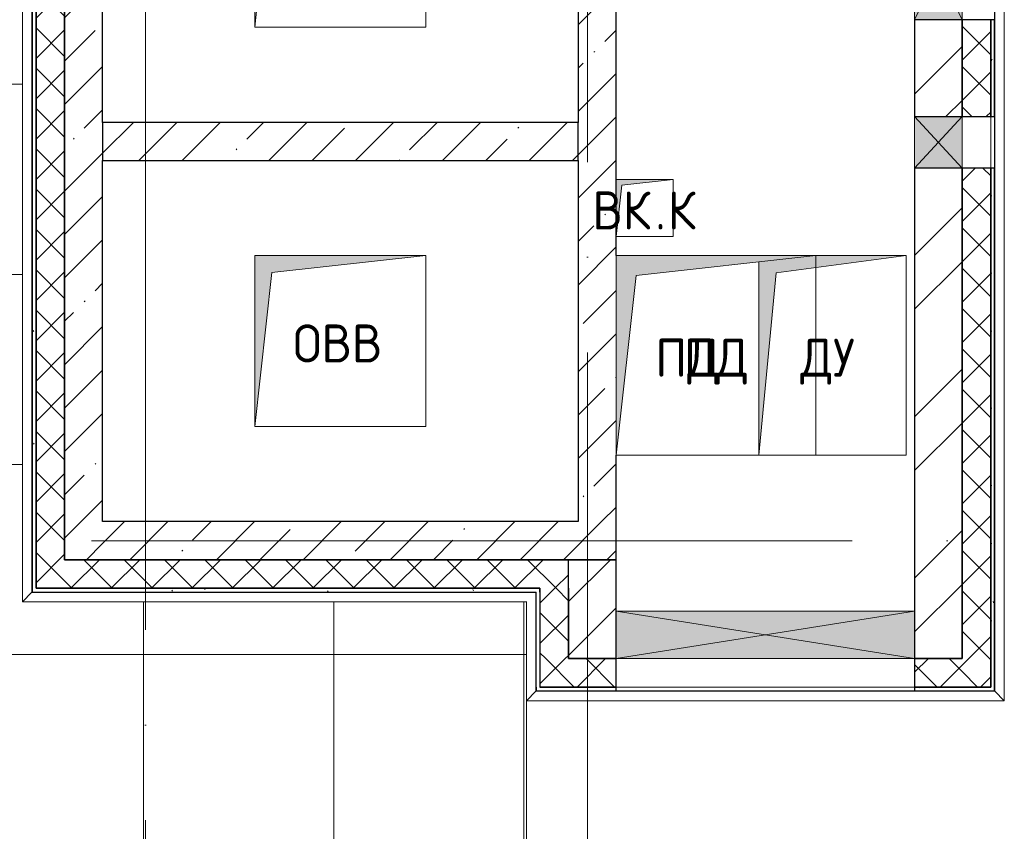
# Model space of a CAD drawing. Header units: millimetres. Extents: x -30540 to 150652, y -11730 to 123410.
# Tile 28 of 113: x -1650 to 3527, y 80072 to 84340. Entities that reach past the tile are written whole.
import ezdxf

# ---------------------------------------------------------------- set-up
doc = ezdxf.new("R2010")
doc.units = ezdxf.units.MM
doc.linetypes.add('ADSK_Линия сетки', pattern=[5000, 4000, -500, 0, -500])
for name, color, linetype, lineweight in [('A-____-NOTE-TEXT', 7, 'Continuous', 18), ('A-GENM-____-OTLN', 7, 'Continuous', 18), ('A-GLAZ-____-MCUT', 7, 'Continuous', 9), ('A-GLAZ-____-OTLN', 7, 'Continuous', 18), ('A-ROOF-____-OTLN', 7, 'Continuous', 18), ('A-ROOF-____-PATT', 7, 'Continuous', 18), ('A-WALL-____-MCUT', 7, 'Continuous', 40), ('A-WALL-____-OTLN', 7, 'Continuous', 18), ('A-WALL-____-PATT', 7, 'Continuous', 40), ('M-EQPM-____-OTLN', 7, 'Continuous', 18), ('S-GRID-____-OTLN', 7, 'Continuous', 9)]:
    doc.layers.add(name, color=color, linetype=linetype, lineweight=lineweight)
doc.styles.add('GOST Common', font='GOST_Common.ttf', dxfattribs={"height": 200})
pattern_1 = [(45, (0, 0), (-228.0985, 228.0985), []), (45, (228.1, 0), (-228.0985, 228.0985), [403.225, -80.645, 6.706, -73.939])]
pattern_2 = [(45, (0, 0), (-424.264, 424.264), []), (45, (0, 282.8), (-424.264, 424.264), [])]
pattern_3 = [(45, (0, 0), (-106.06602, 106.06602), []), (135, (0, 0), (-106.06602, -106.06602), [])]
pattern_4 = [(0, (0, 0), (406.4, 101.6), [6.706, -298.094, 6.706, -298.094, -1625.6]), (0, (0, 0), (406.4, 101.6), [-609.6, 6.706, -602.894, 6.706, -298.094, -711.2]), (0, (0, 0), (406.4, 101.6), [-1524, 6.706, -196.494, 6.706, -501.294]), (120, (152.4, 50.8), (-291.18818, 301.15272), [6.706, -298.094, 6.706, -298.094, -1625.6]), (120, (152.4, 50.8), (-291.18818, 301.15272), [-609.6, 6.706, -602.894, 6.706, -298.094, -711.2]), (120, (152.4, 50.8), (-291.18818, 301.15272), [-1524, 6.706, -196.494, 6.706, -501.294]), (240, (203.2, 254), (-115.21182, -402.75272), [6.706, -298.094, 6.706, -298.094, -1625.6]), (240, (203.2, 254), (-115.21182, -402.75272), [-609.6, 6.706, -602.894, 6.706, -298.094, -711.2]), (240, (203.2, 254), (-115.21182, -402.75272), [-1524, 6.706, -196.494, 6.706, -501.294])]

# ---------------------------------------------------------------- blocks, each defined once
blk = doc.blocks.new('АР_Канал вертикальный прямоугольный - ДУ-6685608-Кровля ЭЛ')
at = {"layer": 'M-EQPM-____-OTLN', "lineweight": 13, "true_color": 0xe2e2e2}
blk.add_hatch(color=254, dxfattribs=at).paths.add_polyline_path([(-387.5, -525), (-296.3, 433.7), (387.5, 525), (-87.5, 525), (-387.5, 491.7), (-387.5, 420)])
at = {"layer": 'M-EQPM-____-OTLN', "color": 253, "lineweight": 13, "true_color": 0xaaaaaa}
for p, q in [((-296.3, 433.7), (387.5, 525)), ((-296.3, 433.7), (387.5, 525)), ((387.5, 525), (-87.5, 525)), ((387.5, 525), (-87.5, 525)), ((-87.5, 525), (387.5, 525)), ((387.5, -525), (387.5, 525)), ((387.5, 525), (387.5, -525)), ((-387.5, 491.7), (-387.5, -525)), ((-387.5, 491.7), (-387.5, -525)), ((-387.5, -525), (-387.5, 491.7)), ((-387.5, -525), (-296.3, 433.7)), ((-387.5, -525), (-296.3, 433.7)), ((-387.5, -525), (387.5, -525)), ((387.5, -525), (-387.5, -525))]:
    blk.add_line(p, q, dxfattribs=at)
blk = doc.blocks.new('АР_Канал вертикальный прямоугольный - ПД-8906858-Кровля ЭЛ')
at = {"layer": 'M-EQPM-____-OTLN', "color": 253, "lineweight": 13, "true_color": 0xaaaaaa}
for p, q in [((375, -525), (375, 491.7)), ((375, 491.7), (375, -525)), ((-375, -525), (375, -525)), ((375, -525), (-375, -525))]:
    blk.add_line(p, q, dxfattribs=at)
blk = doc.blocks.new('АР_Канал вертикальный прямоугольный - ВК_К-V11-Кровля ЭЛ')
at = {"layer": 'M-EQPM-____-OTLN', "lineweight": 13, "true_color": 0xe2e2e2}
blk.add_hatch(color=254, dxfattribs=at).paths.add_polyline_path([(-150, -150), (-120, 120), (150, 150), (-150, 150)])
at = {"layer": 'M-EQPM-____-OTLN', "color": 253, "lineweight": 13, "true_color": 0xaaaaaa}
for p, q in [((150, 150), (-150, 150)), ((150, 150), (-150, 150)), ((-150, 150), (150, 150)), ((-150, -150), (-120, 120)), ((-150, -150), (-120, 120)), ((-120, 120), (150, 150)), ((-120, 120), (150, 150)), ((150, -150), (150, 150)), ((150, 150), (150, -150)), ((-150, -150), (150, -150)), ((150, -150), (-150, -150))]:
    blk.add_line(p, q, dxfattribs=at)
blk = doc.blocks.new('АР_Канал вертикальный прямоугольный - ОВВ-9070815-Кровля ЭЛ')
at = {"layer": 'M-EQPM-____-OTLN', "lineweight": 13, "true_color": 0xe2e2e2}
blk.add_hatch(color=254, dxfattribs=at).paths.add_polyline_path([(-450, -450), (-360, 360), (450, 450), (-450, 450), (-450, -266.6)])
at = {"layer": 'M-EQPM-____-OTLN', "color": 253, "lineweight": 13, "true_color": 0xaaaaaa}
for p, q in [((450, 450), (-450, 450)), ((-450, 450), (-450, -450)), ((-450, -450), (-450, 450)), ((-450, 450), (450, 450)), ((-360, 360), (450, 450)), ((-360, 360), (450, 450)), ((450, 450), (450, -450)), ((-450, -450), (-360, 360)), ((-450, -450), (-360, 360)), ((450, -450), (-450, -450))]:
    blk.add_line(p, q, dxfattribs=at)
blk = doc.blocks.new('АР_Канал вертикальный прямоугольный - ПД-9070816-Кровля ЭЛ')
at = {"layer": 'M-EQPM-____-OTLN', "lineweight": 13, "true_color": 0xe2e2e2}
blk.add_hatch(color=254, dxfattribs=at).paths.add_polyline_path([(-525, -525), (-420, 420), (525, 525), (-525, 525)])
at = {"layer": 'M-EQPM-____-OTLN', "color": 253, "lineweight": 13, "true_color": 0xaaaaaa}
for p, q in [((525, 525), (-525, 525)), ((-525, 525), (-525, -525)), ((-525, -525), (-525, 525)), ((-525, 525), (525, 525)), ((-420, 420), (525, 525)), ((-420, 420), (525, 525)), ((525, 525), (525, -525)), ((-525, -525), (-420, 420)), ((-525, -525), (-420, 420)), ((525, -525), (-525, -525))]:
    blk.add_line(p, q, dxfattribs=at)
blk = doc.blocks.new('АР_Отверстие прямоугольное - ОВВ-7977671-Кровля ЭЛ')
at = {"layer": 'A-GLAZ-____-OTLN', "lineweight": 13, "true_color": 0xf0f0f0}
blk.add_hatch(color=7, dxfattribs=at).paths.add_polyline_path([(390, -125), (390, 125), (-140, 125), (-140, -125), (246.6, -125)])
at = {"layer": 'A-GLAZ-____-MCUT', "color": 253, "lineweight": 15, "true_color": 0xaaaaaa}
for p, q in [((-140, 125), (-140, -125)), ((390, 125), (390, -125))]:
    blk.add_line(p, q, dxfattribs=at)
at = {"layer": 'A-GLAZ-____-OTLN', "color": 253, "lineweight": 5, "true_color": 0xaaaaaa}
for p, q in [((390, 125), (-140, -125)), ((-140, 125), (390, -125))]:
    blk.add_line(p, q, dxfattribs=at)
at = {"layer": 'A-GLAZ-____-OTLN', "color": 253, "lineweight": 13, "true_color": 0xaaaaaa}
for p, q in [((390, 125), (-140, 125)), ((-140, 125), (-140, -125)), ((390, -125), (390, 125)), ((-140, -125), (390, -125))]:
    blk.add_line(p, q, dxfattribs=at)
blk = doc.blocks.new('АР_Отверстие прямоугольное - ВК-8907636-Кровля ЭЛ')
at = {"layer": 'A-GLAZ-____-OTLN', "lineweight": 13, "true_color": 0xf0f0f0}
blk.add_hatch(color=7, dxfattribs=at).paths.add_polyline_path([(-10, 125), (-10, -125), (260, -125), (260, 125)])
at = {"layer": 'A-GLAZ-____-MCUT', "color": 253, "lineweight": 15, "true_color": 0xaaaaaa}
for p, q in [((-10, 125), (-10, -125)), ((260, 125), (260, -125))]:
    blk.add_line(p, q, dxfattribs=at)
at = {"layer": 'A-GLAZ-____-OTLN', "color": 253, "lineweight": 5, "true_color": 0xaaaaaa}
for p, q in [((260, 125), (-10, -125)), ((-10, 125), (260, -125))]:
    blk.add_line(p, q, dxfattribs=at)
at = {"layer": 'A-GLAZ-____-OTLN', "color": 253, "lineweight": 13, "true_color": 0xaaaaaa}
for p, q in [((260, 125), (-10, 125)), ((-10, 125), (-10, -125)), ((260, -125), (260, 125)), ((-10, -125), (260, -125))]:
    blk.add_line(p, q, dxfattribs=at)
blk = doc.blocks.new('_GM_Dt-St-D_Фартук гнутый из оцинкованной стали_Пристенный_Тип 1__c-верхняя кромка с отгибом_ - ФС-1_3_50х70У100-1_5_t__RAL7016-8158985-Кровля ЭЛ')
at = {"layer": 'A-GENM-____-OTLN', "color": 253, "lineweight": 13, "true_color": 0xaaaaaa}
for p, q in [((0, -50), (50, 0)), ((50, 1.5), (50, 0)), ((5313, 0), (50, 0)), ((5313, 0), (5313, 1.5)), ((5313, 0), (5363, -50)), ((5363, -50), (0, -50))]:
    blk.add_line(p, q, dxfattribs=at)
blk = doc.blocks.new('_GM_Dt-St-D_Фартук гнутый из оцинкованной стали_Пристенный_Тип 1__c-верхняя кромка с отгибом_ - ФС-1_3_50х70У100-1_5_t__RAL7016-V28-Кровля ЭЛ')
at = {"layer": 'A-GENM-____-OTLN', "color": 253, "lineweight": 13, "true_color": 0xaaaaaa}
for p, q in [((0, -50), (50, 0)), ((50, 1.5), (50, 0)), ((5313, 0), (50, 0)), ((4111.5, 1.5), (3581.5, 1.5)), ((5313, 0), (5313, 1.5)), ((5313, 0), (5363, -50)), ((5363, -50), (0, -50))]:
    blk.add_line(p, q, dxfattribs=at)
blk = doc.blocks.new('_GM_Dt-St-D_Фартук гнутый из оцинкованной стали_Пристенный_Тип 1__c-верхняя кромка с отгибом_ - ФС-1_3_50х70У100-1_5_t__RAL7016-8967328-Кровля ЭЛ')
at = {"layer": 'A-GENM-____-OTLN', "color": 253, "lineweight": 13, "true_color": 0xaaaaaa}
for p, q in [((0, 0), (2651.5, 0)), ((0, 0), (0, -1.5)), ((50, 50), (2701.5, 50)), ((2701.5, 50), (2651.5, 0)), ((2651.5, -1.5), (2651.5, 0))]:
    blk.add_line(p, q, dxfattribs=at)
blk = doc.blocks.new('АР_Отверстие прямоугольное - ОВВ-8966578-Кровля ЭЛ')
at = {"layer": 'A-GLAZ-____-OTLN', "lineweight": 13, "true_color": 0xf0f0f0}
blk.add_hatch(color=7, dxfattribs=at).paths.add_polyline_path([(910, -125), (910, 125), (-660, 125), (-660, -125)])
at = {"layer": 'A-GLAZ-____-MCUT', "color": 253, "lineweight": 15, "true_color": 0xaaaaaa}
for p, q in [((-660, 125), (-660, -125)), ((910, 125), (910, -125))]:
    blk.add_line(p, q, dxfattribs=at)
at = {"layer": 'A-GLAZ-____-OTLN', "color": 253, "lineweight": 5, "true_color": 0xaaaaaa}
for p, q in [((910, 125), (-660, -125)), ((-660, 125), (910, -125))]:
    blk.add_line(p, q, dxfattribs=at)
at = {"layer": 'A-GLAZ-____-OTLN', "color": 253, "lineweight": 13, "true_color": 0xaaaaaa}
for p, q in [((910, 125), (-660, 125)), ((-660, 125), (-660, -125)), ((910, -125), (910, 125)), ((-660, -125), (910, -125))]:
    blk.add_line(p, q, dxfattribs=at)
blk = doc.blocks.new('_GM_Dt-St-D_Фартук гнутый из оцинкованной стали_Пристенный_Тип 1__c-верхняя кромка с отгибом_ - ФС-1_3_50х70У100-1_5_t__RAL7016-8967272-Кровля ЭЛ')
at = {"layer": 'A-GENM-____-OTLN', "color": 253, "lineweight": 13, "true_color": 0xaaaaaa}
for p, q in [((0, 50), (2513, 50)), ((50, 0), (0, 50)), ((50, 0), (2463, 0)), ((50, 0), (50, -1.5)), ((2513, 50), (2463, 0)), ((2463, -1.5), (2463, 0))]:
    blk.add_line(p, q, dxfattribs=at)
blk = doc.blocks.new('_GM_Dt-St-D_Фартук гнутый из оцинкованной стали_Пристенный_Тип 1__c-верхняя кромка с отгибом_ - ФС-1_3_50х70У100-1_5_t__RAL7016-V34-Кровля ЭЛ')
at = {"layer": 'A-GENM-____-OTLN', "color": 253, "lineweight": 13, "true_color": 0xaaaaaa}
for p, q in [((500, 1.5), (0, 1.5)), ((521.5, 0), (0, 0)), ((521.5, 0), (521.5, 1.5)), ((521.5, 0), (571.5, -50)), ((571.5, -50), (50, -50))]:
    blk.add_line(p, q, dxfattribs=at)
blk = doc.blocks.new('Наметкина 10_РД_АР_К1_отсоединено_rvt-1-Кровля ЭЛ')
at = {"layer": 'A-ROOF-____-PATT', "lineweight": 5, "true_color": 0xd2d2d2}
h = blk.add_hatch(dxfattribs=at)
h.set_pattern_fill('FP_6', color=254, style=0, pattern_type=2)
h.set_pattern_definition([(0, (0, 0), (0, 1000), []), (90, (0, 0), (-1000, 6e-14), [])])
h.paths.add_polyline_path([(-4928.5, 32164), (8725.3, 32164), (8725.3, 43350), (935.3, 43350), (935.3, 54289), (-1644.7, 54289), (-1644.7, 60150), (-464.7, 60150), (-464.7, 69650), (1013.8, 69650), (1012.3, 81278.5), (-1636.2, 81278.5), (-1636.2, 86641.5), (-564.7, 86641.5), (-564.7, 91950), (655.3, 91950), (655.3, 88074), (1555.3, 88074), (1555.3, 91850), (4135.3, 91850), (4135.3, 88074), (5035.3, 88074), (5035.3, 92950), (-11844.7, 92950), (-11844.7, 87234), (-10944.7, 87234), (-10944.7, 91950), (-8944.7, 91950), (-8944.7, 89950), (-8964.7, 89950), (-8964.7, 81980), (-13264.7, 81980), (-13264.7, 80980), (-7964.7, 80980), (-7964.7, 86374), (-6114.7, 86374), (-6114.7, 91950), (-1664.7, 91950), (-1664.7, 87470), (-2464.7, 87470), (-2464.7, 85540), (-4939.3, 85540), (-4939.3, 83313.9), (-4582.2, 83520), (-4577.2, 83511.3), (-4939.3, 83302.3), (-4939.3, 83171.5), (-3443.5, 83171.5), (-4032.2, 83511.3), (-4027.2, 83520), (-3423.5, 83171.5), (-2708.2, 83170), (-2708.2, 79971.5), (113.8, 79971.5), (113.8, 79650), (135.3, 79650), (135.3, 79350), (113.8, 79350), (113.8, 72890), (-2634.7, 72890), (-2634.7, 77050), (-12364.7, 77050), (-12364.7, 60150), (-3984.5, 60150), (-3984.5, 61050), (-11464.7, 61050), (-11464.7, 66650), (-10005.7, 66650), (-10005.7, 67499.8), (-9905.7, 67499.8), (-9905.7, 66650), (-8064.7, 66650), (-8064.7, 71650), (-8964.7, 71650), (-8964.7, 67650), (-11464.7, 67650), (-11464.7, 76050), (-3634.7, 76050), (-3634.7, 71890), (-1464.7, 71890), (-1464.7, 61050), (-3884.5, 61050), (-3884.5, 60150), (-2644.7, 60150), (-2644.7, 56441.5), (-2423.2, 56439.9), (-2423.2, 55268.5), (-2644.7, 55268.5), (-2644.7, 54289), (-3224.7, 54289), (-3224.3, 49541.5), (-2224.7, 49541.5), (-2224.7, 53389), (-164.7, 53389), (-164.7, 43954), (-5124.7, 43954), (-5123.2, 43431.5), (-5073.2, 43431.5), (-5073.2, 41668.5), (-5124.7, 41668.5), (-5124.7, 40650), (-3749.7, 40650), (-3749.7, 42500), (-3326.2, 42500), (-3304.7, 42521.5), (5456.8, 42521.5), (5456.8, 42500), (7825.3, 42500), (7825.3, 33064), (-5614.7, 33064), (-5614.7, 35439), (-2114.7, 35439), (-2114.7, 36339), (-6514.7, 36339), (-6514.7, 33064), (-11464.7, 33064), (-11464.7, 38676.9), (-8114.7, 38676.9), (-8114.7, 39950), (-11064.7, 39950), (-11062.7, 41950), (-8114.7, 41949), (-8114.7, 46108.5), (-5124.7, 46108.5), (-5124.7, 43980), (-4214.7, 43980), (-4214.7, 47208.5), (-6206.2, 47208.5), (-6206.2, 47964), (-9014.7, 47964), (-9015.7, 42949), (-11464.7, 42949), (-11464.7, 55136), (-12364.7, 55136), (-12364.7, 32164)])
at = {"layer": 'A-WALL-____-PATT', "lineweight": 5, "true_color": 0xaaaaaa}
h = blk.add_hatch(dxfattribs=at)
h.set_pattern_fill('FP_8', color=253, style=0, pattern_type=2)
h.set_pattern_definition(pattern_4)
h.paths.add_polyline_path([(-1584.7, 81350), (-1564.7, 81350), (-1564.7, 86590), (-1584.7, 86590), (-1584.7, 81592.1)])
h = blk.add_hatch(dxfattribs=at)
h.set_pattern_fill('FP_3', color=253, style=0, pattern_type=2)
h.set_pattern_definition(pattern_3)
h.paths.add_polyline_path([(-1564.7, 81350), (-1414.7, 81350), (-1414.7, 86570), (-1564.7, 86570), (-1564.7, 81592.1)])
h = blk.add_hatch(dxfattribs=at)
h.set_pattern_fill('FP_3', color=253, style=0, pattern_type=2)
h.set_pattern_definition(pattern_3)
h.paths.add_polyline_path([(3305.3, 80830), (3455.3, 80830), (3455.3, 83560), (3305.3, 83560), (3305.3, 80980)])
h.paths.add_polyline_path([(3455.3, 83830), (3455.3, 84340), (3305.3, 84340), (3305.3, 83830)])
h.paths.add_polyline_path([(3455.3, 84870), (3455.3, 86050), (3305.3, 86050), (3305.3, 84870)])
h = blk.add_hatch(dxfattribs=at)
h.set_pattern_fill('FP_8', color=253, style=0, pattern_type=2)
h.set_pattern_definition(pattern_4)
h.paths.add_polyline_path([(3455.3, 80810), (3475.3, 80810), (3475.3, 83560), (3455.3, 83560), (3455.3, 80830)])
h.paths.add_polyline_path([(3455.3, 83830), (3475.3, 83830), (3475.3, 84340), (3455.3, 84340)])
h.paths.add_polyline_path([(3475.3, 84870), (3475.3, 86050), (3455.3, 86050), (3455.3, 84870)])
h = blk.add_hatch(dxfattribs=at)
h.set_pattern_fill('FP_1', color=253, style=0, pattern_type=2)
h.set_pattern_definition(pattern_1)
h.paths.add_polyline_path([(-1414.7, 81500), (-1214.7, 81500), (-1214.7, 85900), (-1414.7, 85900), (-1414.7, 81592.1)])
h = blk.add_hatch(dxfattribs=at)
h.set_pattern_fill('FP_1', color=253, style=0, pattern_type=2)
h.set_pattern_definition(pattern_1)
h.paths.add_polyline_path([(1285.3, 81700), (1485.3, 81700), (1485.3, 85700), (1285.3, 85700), (1285.3, 82050)])
h = blk.add_hatch(dxfattribs=at)
h.set_pattern_fill('FP_2', color=253, style=0, pattern_type=2)
h.set_pattern_definition(pattern_2)
h.paths.add_polyline_path([(3055.3, 80980), (3305.3, 80980), (3305.3, 83560), (3055.3, 83560), (3055.3, 81230)])
h.paths.add_polyline_path([(3245.8, 83830), (3305.3, 83830), (3305.3, 84340), (3055.3, 84340), (3055.3, 83830)])
h.paths.add_polyline_path([(3055.3, 84870), (3305.3, 84870), (3305.3, 85700), (3055.3, 85700)])
h = blk.add_hatch(dxfattribs=at)
h.set_pattern_fill('FP_1', color=253, style=0, pattern_type=2)
h.set_pattern_definition(pattern_1)
h.paths.add_polyline_path([(1285.3, 83600), (1285.3, 83800), (-1214.7, 83800), (-1214.7, 83600), (-841.3, 83600)])
h = blk.add_hatch(dxfattribs=at)
h.set_pattern_fill('FP_1', color=253, style=0, pattern_type=2)
h.set_pattern_definition(pattern_1)
h.paths.add_polyline_path([(1235.3, 81500), (1485.3, 81500), (1485.3, 81700), (-1214.7, 81700), (-1214.7, 81500), (1202.2, 81500)])
h = blk.add_hatch(dxfattribs=at)
h.set_pattern_fill('FP_3', color=253, style=0, pattern_type=2)
h.set_pattern_definition(pattern_3)
h.paths.add_polyline_path([(1235.3, 81350), (1235.3, 81500), (-1414.7, 81500), (-1414.7, 81350), (1202.2, 81350)])
h = blk.add_hatch(dxfattribs=at)
h.set_pattern_fill('FP_2', color=253, style=0, pattern_type=2)
h.set_pattern_definition(pattern_2)
h.paths.add_polyline_path([(1235.3, 80980), (1485.3, 80980), (1485.3, 81500), (1235.3, 81500), (1235.3, 81230)])
h = blk.add_hatch(dxfattribs=at)
h.set_pattern_fill('FP_8', color=253, style=0, pattern_type=2)
h.set_pattern_definition(pattern_4)
h.paths.add_polyline_path([(1065.3, 81330), (1085.3, 81330), (1085.3, 81350), (-1584.7, 81350), (-1584.7, 81330), (-841.3, 81330)])
h = blk.add_hatch(dxfattribs=at)
h.set_pattern_fill('FP_3', color=253, style=0, pattern_type=2)
h.set_pattern_definition(pattern_3)
h.paths.add_polyline_path([(1235.3, 80980), (1235.3, 81350), (1085.3, 81350), (1085.3, 80980), (1202.2, 80980)])
h = blk.add_hatch(dxfattribs=at)
h.set_pattern_fill('FP_3', color=253, style=0, pattern_type=2)
h.set_pattern_definition(pattern_3)
h.paths.add_polyline_path([(3305.3, 80830), (3305.3, 80980), (3055.3, 80980), (3055.3, 80830), (3245.8, 80830)])
h.paths.add_polyline_path([(1085.3, 80830), (1485.3, 80830), (1485.3, 80980), (1085.3, 80980)])
h = blk.add_hatch(dxfattribs=at)
h.set_pattern_fill('FP_8', color=253, style=0, pattern_type=2)
h.set_pattern_definition(pattern_4)
h.paths.add_polyline_path([(3055.3, 80810), (3455.3, 80810), (3455.3, 80830), (3055.3, 80830)])
h.paths.add_polyline_path([(1202.2, 80810), (1485.3, 80810), (1485.3, 80830), (1065.3, 80830), (1065.3, 80810)])
at = {"layer": 'A-ROOF-____-OTLN', "color": 253, "lineweight": 13, "true_color": 0xaaaaaa}
blk.add_line((1013.8, 69650), (1013.8, 80758.5), dxfattribs=at)
at = {"layer": 'A-WALL-____-MCUT', "color": 253, "lineweight": 30, "true_color": 0xaaaaaa}
for p, q in [((-1584.7, 86590), (-1584.7, 81350)), ((-1564.7, 86570), (-1564.7, 81350)), ((-1564.7, 81350), (-1564.7, 86570)), ((-1414.7, 81500), (-1414.7, 86420)), ((-1414.7, 85900), (-1414.7, 81500)), ((-1214.7, 83800), (-1214.7, 85700)), ((1285.3, 85700), (1285.3, 83800)), ((1485.3, 83100), (1485.3, 85700)), ((3305.3, 84340), (3055.3, 84340)), ((3055.3, 84340), (3055.3, 83830)), ((3305.3, 83830), (3305.3, 84340)), ((3305.3, 84340), (3305.3, 83830)), ((3455.3, 84340), (3305.3, 84340)), ((3455.3, 83830), (3455.3, 84340)), ((3455.3, 84340), (3455.3, 83830)), ((3475.3, 84340), (3455.3, 84340)), ((3475.3, 83830), (3475.3, 84340)), ((3055.3, 83830), (3305.3, 83830)), ((3305.3, 83830), (3455.3, 83830)), ((3455.3, 83830), (3475.3, 83830)), ((1285.3, 83800), (-1214.7, 83800)), ((-1214.7, 83800), (-1214.7, 83600)), ((1285.3, 83600), (1285.3, 83800)), ((-1214.7, 81700), (-1214.7, 83600)), ((-1214.7, 83600), (1285.3, 83600)), ((1285.3, 83600), (1285.3, 81700)), ((3305.3, 83560), (3055.3, 83560)), ((3055.3, 83560), (3055.3, 81230)), ((3305.3, 80980), (3305.3, 83560)), ((3305.3, 83560), (3305.3, 80980)), ((3455.3, 83560), (3305.3, 83560)), ((3455.3, 80830), (3455.3, 83560)), ((3455.3, 83560), (3455.3, 80830)), ((3475.3, 83560), (3455.3, 83560)), ((3475.3, 80810), (3475.3, 83560)), ((1485.3, 81700), (1485.3, 82050)), ((1285.3, 81700), (-1214.7, 81700)), ((1485.3, 81500), (1485.3, 81700)), ((-1414.7, 81500), (-1214.7, 81500)), ((1235.3, 81500), (-1414.7, 81500)), ((-1214.7, 81500), (1235.3, 81500)), ((1235.3, 81500), (1485.3, 81500)), ((1235.3, 81350), (1235.3, 81500)), ((1485.3, 81500), (1235.3, 81500)), ((1485.3, 81230), (1485.3, 81500)), ((-1584.7, 81350), (-1584.7, 81330)), ((-1564.7, 81350), (-1414.7, 81350)), ((1085.3, 81350), (-1564.7, 81350)), ((-1414.7, 81350), (1085.3, 81350)), ((1085.3, 81330), (1085.3, 81350)), ((1085.3, 81350), (1085.3, 80980)), ((1235.3, 81350), (1235.3, 80980)), ((1235.3, 80980), (1235.3, 81350)), ((-1584.7, 81330), (1065.3, 81330)), ((1485.3, 80980), (1485.3, 81230)), ((3055.3, 81230), (3055.3, 80980)), ((1085.3, 80980), (1085.3, 80830)), ((1235.3, 80980), (1485.3, 80980)), ((1485.3, 80980), (1235.3, 80980)), ((1485.3, 80830), (1485.3, 80980)), ((3055.3, 80980), (3305.3, 80980)), ((3305.3, 80980), (3055.3, 80980)), ((3055.3, 80980), (3055.3, 80830)), ((1065.3, 80830), (1065.3, 80810)), ((1085.3, 80830), (1485.3, 80830)), ((1485.3, 80830), (1085.3, 80830)), ((1485.3, 80810), (1485.3, 80830)), ((3055.3, 80830), (3305.3, 80830)), ((3455.3, 80830), (3055.3, 80830)), ((3055.3, 80830), (3055.3, 80810)), ((3305.3, 80830), (3455.3, 80830)), ((1065.3, 80810), (1485.3, 80810)), ((3055.3, 80810), (3455.3, 80810)), ((3455.3, 80810), (3475.3, 80810))]:
    blk.add_line(p, q, dxfattribs=at)
at = {"layer": 'A-WALL-____-OTLN', "color": 253, "lineweight": 13, "true_color": 0xaaaaaa}
for p, q in [((3055.3, 84340), (3055.3, 84870)), ((3305.3, 84870), (3305.3, 84340)), ((3055.3, 84340), (3305.3, 84340)), ((3055.3, 83560), (3055.3, 83830)), ((3305.3, 83830), (3305.3, 83560)), ((3305.3, 83560), (3305.3, 83830)), ((3455.3, 83830), (3455.3, 83560)), ((3455.3, 83560), (3455.3, 83830)), ((3475.3, 83830), (3475.3, 83560)), ((1485.3, 80980), (1485.3, 80830)), ((1485.3, 80980), (3055.3, 80980)), ((3055.3, 80980), (3055.3, 80830)), ((3055.3, 80830), (1485.3, 80830)), ((1485.3, 80830), (3055.3, 80830)), ((3055.3, 80810), (1485.3, 80810))]:
    blk.add_line(p, q, dxfattribs=at)
at = {"layer": 'A-GENM-____-OTLN', "color": 254, "lineweight": 13, "true_color": 0xd4d4d4}
for name, p, rotation in [('_GM_Dt-St-D_Фартук гнутый из оцинкованной стали_Пристенный_Тип 1__c-верхняя кромка с отгибом_ - ФС-1_3_50х70У100-1_5_t__RAL7016-8158985-Кровля ЭЛ', (-1586.2, 86641.5), 269.9999999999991), ('_GM_Dt-St-D_Фартук гнутый из оцинкованной стали_Пристенный_Тип 1__c-верхняя кромка с отгибом_ - ФС-1_3_50х70У100-1_5_t__RAL7016-V28-Кровля ЭЛ', (3476.8, 80758.5), 89.99999999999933), ('_GM_Dt-St-D_Фартук гнутый из оцинкованной стали_Пристенный_Тип 1__c-верхняя кромка с отгибом_ - ФС-1_3_50х70У100-1_5_t__RAL7016-8967328-Кровля ЭЛ', (1065.3, 81328.5), 180), ('_GM_Dt-St-D_Фартук гнутый из оцинкованной стали_Пристенный_Тип 1__c-верхняя кромка с отгибом_ - ФС-1_3_50х70У100-1_5_t__RAL7016-V34-Кровля ЭЛ', (1063.8, 81330), 269.9999999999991), ('_GM_Dt-St-D_Фартук гнутый из оцинкованной стали_Пристенный_Тип 1__c-верхняя кромка с отгибом_ - ФС-1_3_50х70У100-1_5_t__RAL7016-8967272-Кровля ЭЛ', (3526.8, 80808.5), 180)]:
    blk.add_blockref(name, p, dxfattribs=dict(at, rotation=rotation))
at = {"layer": 'A-GLAZ-____-OTLN', "color": 254, "lineweight": 13, "true_color": 0xd4d4d4}
for name, p, rotation in [('АР_Отверстие прямоугольное - ОВВ-7977671-Кровля ЭЛ', (3180.3, 84730), 269.9999999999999), ('АР_Отверстие прямоугольное - ВК-8907636-Кровля ЭЛ', (3180.3, 83570), 89.9999999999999)]:
    blk.add_blockref(name, p, dxfattribs=dict(at, rotation=rotation))
blk.add_blockref('АР_Отверстие прямоугольное - ОВВ-8966578-Кровля ЭЛ', (2145.3, 81105), dxfattribs=at)
at = {"layer": 'M-EQPM-____-OTLN', "color": 254, "lineweight": 13, "true_color": 0xd4d4d4}
for name, p in [('АР_Канал вертикальный прямоугольный - ОВВ-9070815-Кровля ЭЛ', (35.3, 84750)), ('АР_Канал вертикальный прямоугольный - ВК_К-V11-Кровля ЭЛ', (1635.3, 83350)), ('АР_Канал вертикальный прямоугольный - ОВВ-9070815-Кровля ЭЛ', (35.3, 82650)), ('АР_Канал вертикальный прямоугольный - ПД-9070816-Кровля ЭЛ', (2010.3, 82575)), ('АР_Канал вертикальный прямоугольный - ДУ-6685608-Кровля ЭЛ', (2622.8, 82575)), ('АР_Канал вертикальный прямоугольный - ПД-8906858-Кровля ЭЛ', (1860.3, 82575))]:
    blk.add_blockref(name, p, dxfattribs=at)
at = {"layer": 'A-____-NOTE-TEXT', "color": 253, "lineweight": 5, "true_color": 0xaaaaaa, "char_height": 200, "attachment_point": 1, "style": 'GOST Common'}
for s, insert, width in [('ВК', (1360.1, 83437.2), 400.844), ('\\fGOST Common|b0|i0|c204|p34|;К', (1757, 83437.2), 192.405), ('\\fGOST Common|b0|i0|c204|p34|;.', (1690.8, 83437.2), 80.169), ('ОВВ', (-212.9, 82737.2), 609.282), ('ПД', (1691.1, 82662.2), 416.877), ('ПД', (1841.1, 82662.2), 416.877), ('ДУ', (2453.6, 82662.2), 416.877)]:
    blk.add_mtext(s, dxfattribs=dict(at, insert=insert, width=width))

msp = doc.modelspace()

# ---------------------------------------------------------------- linework, layer by layer
at = {"layer": 'S-GRID-____-OTLN', "color": 253, "linetype": 'ADSK_Линия сетки', "true_color": 0xaaaaaa}
for p, q in [((-989.7, 26129.3), (-989.7, 98105.9)), ((1335.3, 23589.3), (1335.3, 98105.9)), ((17726.8, 81600), (-28904.3, 81600))]:
    msp.add_line(p, q, dxfattribs=at)

# ---------------------------------------------------------------- block references
at = {"lineweight": 5}
msp.add_blockref('Наметкина 10_РД_АР_К1_отсоединено_rvt-1-Кровля ЭЛ', (0, 0), dxfattribs=at)

doc.saveas('drawing.dxf')
